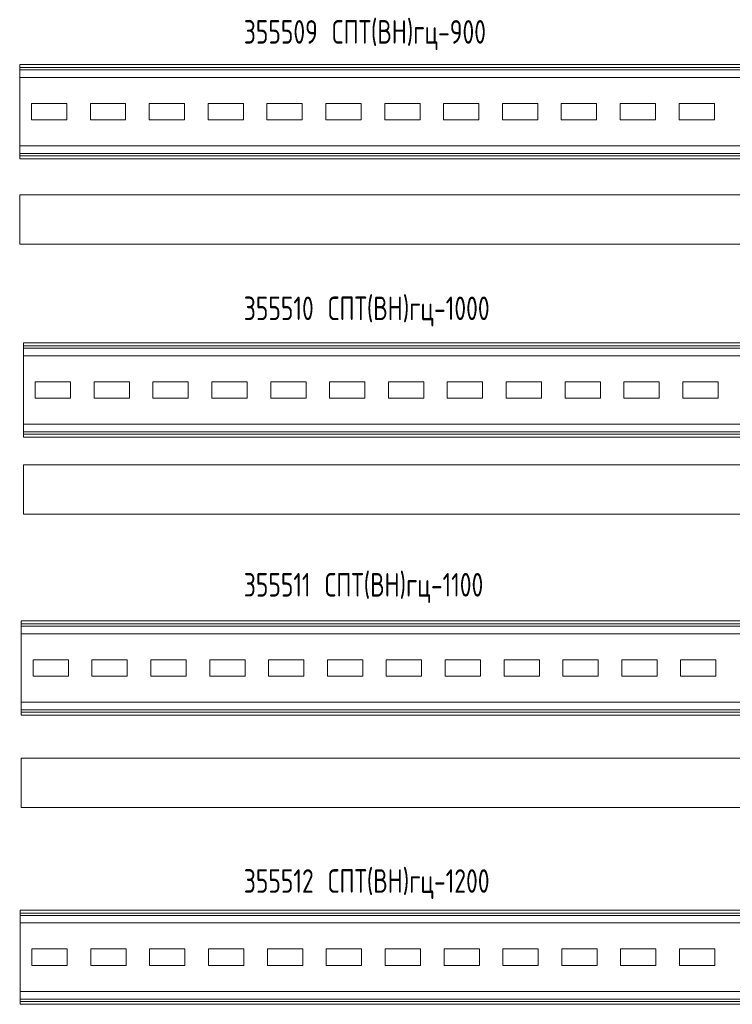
# Model space of a CAD drawing. Header units: millimetres. Extents: x -148 to 6506, y -6446 to 833.
# Tile 8 of 11: x 413 to 1019, y -936 to -100. Entities that reach past the tile are written whole.
import ezdxf

# ---------------------------------------------------------------- set-up
doc = ezdxf.new("R2010")
doc.units = ezdxf.units.MM
doc.styles.add('SLDTEXTSTYLE4', font='TXT', dxfattribs={"width": 0.7, "bigfont": 'bigfont'})

msp = doc.modelspace()

# ---------------------------------------------------------------- linework, layer by layer
at = {"color": 7, "linetype": 'Continuous', "lineweight": 15}
for p, q in [((413.31, -138.31), (413.31, -140.78)), ((1313.31, -138.31), (413.31, -138.31)), ((1313.31, -140.78), (413.31, -140.78)), ((413.31, -140.78), (413.31, -142.82)), ((1313.31, -142.82), (413.31, -142.82)), ((413.31, -142.82), (413.31, -149.22)), ((1313.31, -149.22), (413.31, -149.22)), ((413.31, -149.22), (413.31, -207.4)), ((453.31, -171.31), (423.31, -171.31)), ((423.31, -171.31), (423.31, -185.31)), ((453.31, -185.31), (453.31, -171.31)), ((503.31, -171.31), (473.31, -171.31)), ((473.31, -171.31), (473.31, -185.31)), ((503.31, -185.31), (503.31, -171.31)), ((553.31, -171.31), (523.31, -171.31)), ((523.31, -171.31), (523.31, -185.31)), ((553.31, -185.31), (553.31, -171.31)), ((603.31, -171.31), (573.31, -171.31)), ((573.31, -171.31), (573.31, -185.31)), ((603.31, -185.31), (603.31, -171.31)), ((653.31, -171.31), (623.31, -171.31)), ((623.31, -171.31), (623.31, -185.31)), ((653.31, -185.31), (653.31, -171.31)), ((703.31, -171.31), (673.31, -171.31)), ((673.31, -171.31), (673.31, -185.31)), ((703.31, -185.31), (703.31, -171.31)), ((753.31, -171.31), (723.31, -171.31)), ((723.31, -171.31), (723.31, -185.31)), ((753.31, -185.31), (753.31, -171.31)), ((803.31, -171.31), (773.31, -171.31)), ((773.31, -171.31), (773.31, -185.31)), ((803.31, -185.31), (803.31, -171.31)), ((853.31, -171.31), (823.31, -171.31)), ((823.31, -171.31), (823.31, -185.31)), ((853.31, -185.31), (853.31, -171.31)), ((903.31, -171.31), (873.31, -171.31)), ((873.31, -171.31), (873.31, -185.31)), ((903.31, -185.31), (903.31, -171.31)), ((953.31, -171.31), (923.31, -171.31)), ((923.31, -171.31), (923.31, -185.31)), ((953.31, -185.31), (953.31, -171.31)), ((1003.31, -171.31), (973.31, -171.31)), ((973.31, -171.31), (973.31, -185.31)), ((1003.31, -185.31), (1003.31, -171.31)), ((423.31, -185.31), (453.31, -185.31)), ((473.31, -185.31), (503.31, -185.31)), ((523.31, -185.31), (553.31, -185.31)), ((573.31, -185.31), (603.31, -185.31)), ((623.31, -185.31), (653.31, -185.31)), ((673.31, -185.31), (703.31, -185.31)), ((723.31, -185.31), (753.31, -185.31)), ((773.31, -185.31), (803.31, -185.31)), ((823.31, -185.31), (853.31, -185.31)), ((873.31, -185.31), (903.31, -185.31)), ((923.31, -185.31), (953.31, -185.31)), ((973.31, -185.31), (1003.31, -185.31)), ((1313.31, -207.4), (413.31, -207.4)), ((413.31, -207.4), (413.31, -213.8)), ((1313.31, -213.8), (413.31, -213.8)), ((413.31, -213.8), (413.31, -215.85)), ((1313.31, -215.85), (413.31, -215.85)), ((413.31, -215.85), (413.31, -218.31)), ((1313.31, -218.31), (413.31, -218.31)), ((1313.31, -248.78), (413.31, -248.78)), ((413.31, -248.78), (413.31, -290.78)), ((1313.31, -290.78), (413.31, -290.78)), ((416.48, -374.66), (416.48, -377.13)), ((1416.48, -374.66), (416.48, -374.66)), ((1416.48, -377.13), (416.48, -377.13)), ((416.48, -377.13), (416.48, -379.17)), ((1416.48, -379.17), (416.48, -379.17)), ((416.48, -379.17), (416.48, -385.57)), ((1416.48, -385.57), (416.48, -385.57)), ((416.48, -385.57), (416.48, -443.75)), ((456.48, -407.66), (426.48, -407.66)), ((426.48, -407.66), (426.48, -421.66)), ((456.48, -421.66), (456.48, -407.66)), ((506.48, -407.66), (476.48, -407.66)), ((476.48, -407.66), (476.48, -421.66)), ((506.48, -421.66), (506.48, -407.66)), ((556.48, -407.66), (526.48, -407.66)), ((526.48, -407.66), (526.48, -421.66)), ((556.48, -421.66), (556.48, -407.66)), ((606.48, -407.66), (576.48, -407.66)), ((576.48, -407.66), (576.48, -421.66)), ((606.48, -421.66), (606.48, -407.66)), ((656.48, -407.66), (626.48, -407.66)), ((626.48, -407.66), (626.48, -421.66)), ((656.48, -421.66), (656.48, -407.66)), ((706.48, -407.66), (676.48, -407.66)), ((676.48, -407.66), (676.48, -421.66)), ((706.48, -421.66), (706.48, -407.66)), ((756.48, -407.66), (726.48, -407.66)), ((726.48, -407.66), (726.48, -421.66)), ((756.48, -421.66), (756.48, -407.66)), ((806.48, -407.66), (776.48, -407.66)), ((776.48, -407.66), (776.48, -421.66)), ((806.48, -421.66), (806.48, -407.66)), ((856.48, -407.66), (826.48, -407.66)), ((826.48, -407.66), (826.48, -421.66)), ((856.48, -421.66), (856.48, -407.66)), ((906.48, -407.66), (876.48, -407.66)), ((876.48, -407.66), (876.48, -421.66)), ((906.48, -421.66), (906.48, -407.66)), ((956.48, -407.66), (926.48, -407.66)), ((926.48, -407.66), (926.48, -421.66)), ((956.48, -421.66), (956.48, -407.66)), ((1006.48, -407.66), (976.48, -407.66)), ((976.48, -407.66), (976.48, -421.66)), ((1006.48, -421.66), (1006.48, -407.66)), ((426.48, -421.66), (456.48, -421.66)), ((476.48, -421.66), (506.48, -421.66)), ((526.48, -421.66), (556.48, -421.66)), ((576.48, -421.66), (606.48, -421.66)), ((626.48, -421.66), (656.48, -421.66)), ((676.48, -421.66), (706.48, -421.66)), ((726.48, -421.66), (756.48, -421.66)), ((776.48, -421.66), (806.48, -421.66)), ((826.48, -421.66), (856.48, -421.66)), ((876.48, -421.66), (906.48, -421.66)), ((926.48, -421.66), (956.48, -421.66)), ((976.48, -421.66), (1006.48, -421.66)), ((1416.48, -443.75), (416.48, -443.75)), ((416.48, -443.75), (416.48, -450.15)), ((1416.48, -450.15), (416.48, -450.15)), ((416.48, -450.15), (416.48, -452.2)), ((1416.48, -452.2), (416.48, -452.2)), ((416.48, -452.2), (416.48, -454.66)), ((1416.48, -454.66), (416.48, -454.66)), ((1416.48, -478.16), (416.48, -478.16)), ((416.48, -478.16), (416.48, -520.16)), ((1416.48, -520.16), (416.48, -520.16)), ((414.68, -610.8), (414.68, -613.26)), ((1514.68, -610.8), (414.68, -610.8)), ((1514.68, -613.26), (414.68, -613.26)), ((414.68, -613.26), (414.68, -615.31)), ((1514.68, -615.31), (414.68, -615.31)), ((414.68, -615.31), (414.68, -621.71)), ((1514.68, -621.71), (414.68, -621.71)), ((414.68, -621.71), (414.68, -679.89)), ((454.68, -643.8), (424.68, -643.8)), ((424.68, -643.8), (424.68, -657.8)), ((454.68, -657.8), (454.68, -643.8)), ((504.68, -643.8), (474.68, -643.8)), ((474.68, -643.8), (474.68, -657.8)), ((504.68, -657.8), (504.68, -643.8)), ((554.68, -643.8), (524.68, -643.8)), ((524.68, -643.8), (524.68, -657.8)), ((554.68, -657.8), (554.68, -643.8)), ((604.68, -643.8), (574.68, -643.8)), ((574.68, -643.8), (574.68, -657.8)), ((604.68, -657.8), (604.68, -643.8)), ((654.68, -643.8), (624.68, -643.8)), ((624.68, -643.8), (624.68, -657.8)), ((654.68, -657.8), (654.68, -643.8)), ((704.68, -643.8), (674.68, -643.8)), ((674.68, -643.8), (674.68, -657.8)), ((704.68, -657.8), (704.68, -643.8)), ((754.68, -643.8), (724.68, -643.8)), ((724.68, -643.8), (724.68, -657.8)), ((754.68, -657.8), (754.68, -643.8)), ((804.68, -643.8), (774.68, -643.8)), ((774.68, -643.8), (774.68, -657.8)), ((804.68, -657.8), (804.68, -643.8)), ((854.68, -643.8), (824.68, -643.8)), ((824.68, -643.8), (824.68, -657.8)), ((854.68, -657.8), (854.68, -643.8)), ((904.68, -643.8), (874.68, -643.8)), ((874.68, -643.8), (874.68, -657.8)), ((904.68, -657.8), (904.68, -643.8)), ((954.68, -643.8), (924.68, -643.8)), ((924.68, -643.8), (924.68, -657.8)), ((954.68, -657.8), (954.68, -643.8)), ((1004.68, -643.8), (974.68, -643.8)), ((974.68, -643.8), (974.68, -657.8)), ((1004.68, -657.8), (1004.68, -643.8)), ((424.68, -657.8), (454.68, -657.8)), ((474.68, -657.8), (504.68, -657.8)), ((524.68, -657.8), (554.68, -657.8)), ((574.68, -657.8), (604.68, -657.8)), ((624.68, -657.8), (654.68, -657.8)), ((674.68, -657.8), (704.68, -657.8)), ((724.68, -657.8), (754.68, -657.8)), ((774.68, -657.8), (804.68, -657.8)), ((824.68, -657.8), (854.68, -657.8)), ((874.68, -657.8), (904.68, -657.8)), ((924.68, -657.8), (954.68, -657.8)), ((974.68, -657.8), (1004.68, -657.8)), ((1514.68, -679.89), (414.68, -679.89)), ((414.68, -679.89), (414.68, -686.29)), ((1514.68, -686.29), (414.68, -686.29)), ((414.68, -686.29), (414.68, -688.33)), ((1514.68, -688.33), (414.68, -688.33)), ((414.68, -688.33), (414.68, -690.8)), ((1514.68, -690.8), (414.68, -690.8)), ((1514.68, -727.23), (414.68, -727.23)), ((414.68, -727.23), (414.68, -769.23)), ((1514.68, -769.23), (414.68, -769.23)), ((1613.69, -856.38), (413.69, -856.38)), ((413.69, -856.38), (413.69, -858.84)), ((1613.69, -858.84), (413.69, -858.84)), ((413.69, -858.84), (413.69, -860.89)), ((1613.69, -860.89), (413.69, -860.89)), ((413.69, -860.89), (413.69, -867.29)), ((1613.69, -867.29), (413.69, -867.29)), ((413.69, -867.29), (413.69, -925.47)), ((453.69, -889.38), (423.69, -889.38)), ((423.69, -889.38), (423.69, -903.38)), ((453.69, -903.38), (453.69, -889.38)), ((503.69, -889.38), (473.69, -889.38)), ((473.69, -889.38), (473.69, -903.38)), ((503.69, -903.38), (503.69, -889.38)), ((553.69, -889.38), (523.69, -889.38)), ((523.69, -889.38), (523.69, -903.38)), ((553.69, -903.38), (553.69, -889.38)), ((603.69, -889.38), (573.69, -889.38)), ((573.69, -889.38), (573.69, -903.38)), ((603.69, -903.38), (603.69, -889.38)), ((653.69, -889.38), (623.69, -889.38)), ((623.69, -889.38), (623.69, -903.38)), ((653.69, -903.38), (653.69, -889.38)), ((703.69, -889.38), (673.69, -889.38)), ((673.69, -889.38), (673.69, -903.38)), ((703.69, -903.38), (703.69, -889.38)), ((753.69, -889.38), (723.69, -889.38)), ((723.69, -889.38), (723.69, -903.38)), ((753.69, -903.38), (753.69, -889.38)), ((803.69, -889.38), (773.69, -889.38)), ((773.69, -889.38), (773.69, -903.38)), ((803.69, -903.38), (803.69, -889.38)), ((853.69, -889.38), (823.69, -889.38)), ((823.69, -889.38), (823.69, -903.38)), ((853.69, -903.38), (853.69, -889.38)), ((903.69, -889.38), (873.69, -889.38)), ((873.69, -889.38), (873.69, -903.38)), ((903.69, -903.38), (903.69, -889.38)), ((953.69, -889.38), (923.69, -889.38)), ((923.69, -889.38), (923.69, -903.38)), ((953.69, -903.38), (953.69, -889.38)), ((1003.69, -889.38), (973.69, -889.38)), ((973.69, -889.38), (973.69, -903.38)), ((1003.69, -903.38), (1003.69, -889.38)), ((423.69, -903.38), (453.69, -903.38)), ((473.69, -903.38), (503.69, -903.38)), ((523.69, -903.38), (553.69, -903.38)), ((573.69, -903.38), (603.69, -903.38)), ((623.69, -903.38), (653.69, -903.38)), ((673.69, -903.38), (703.69, -903.38)), ((723.69, -903.38), (753.69, -903.38)), ((773.69, -903.38), (803.69, -903.38)), ((823.69, -903.38), (853.69, -903.38)), ((873.69, -903.38), (903.69, -903.38)), ((923.69, -903.38), (953.69, -903.38)), ((973.69, -903.38), (1003.69, -903.38)), ((1613.69, -925.47), (413.69, -925.47)), ((413.69, -925.47), (413.69, -931.87)), ((1613.69, -931.87), (413.69, -931.87)), ((413.69, -931.87), (413.69, -933.92)), ((1613.69, -933.92), (413.69, -933.92)), ((413.69, -933.92), (413.69, -936.38)), ((1613.69, -936.38), (413.69, -936.38))]:
    msp.add_line(p, q, dxfattribs=at)

# ---------------------------------------------------------------- texts
at = {"color": 7, "linetype": 'Continuous', "lineweight": 0, "char_height": 20, "attachment_point": 1, "style": 'SLDTEXTSTYLE4'}
for s, insert in [('355509 \\M+18452\\M+18450\\M+18453(\\M+18442\\M+1844E)\\M+18473\\M+18488-900', (603.64, -100.49)), ('355510 \\M+18452\\M+18450\\M+18453(\\M+18442\\M+1844E)\\M+18473\\M+18488-1000', (603.64, -335.29)), ('355511 \\M+18452\\M+18450\\M+18453(\\M+18442\\M+1844E)\\M+18473\\M+18488-1100', (603.64, -570.08)), ('355512 \\M+18452\\M+18450\\M+18453(\\M+18442\\M+1844E)\\M+18473\\M+18488-1200', (603.64, -821.65))]:
    msp.add_mtext(s, dxfattribs=dict(at, insert=insert))

doc.saveas('drawing.dxf')
